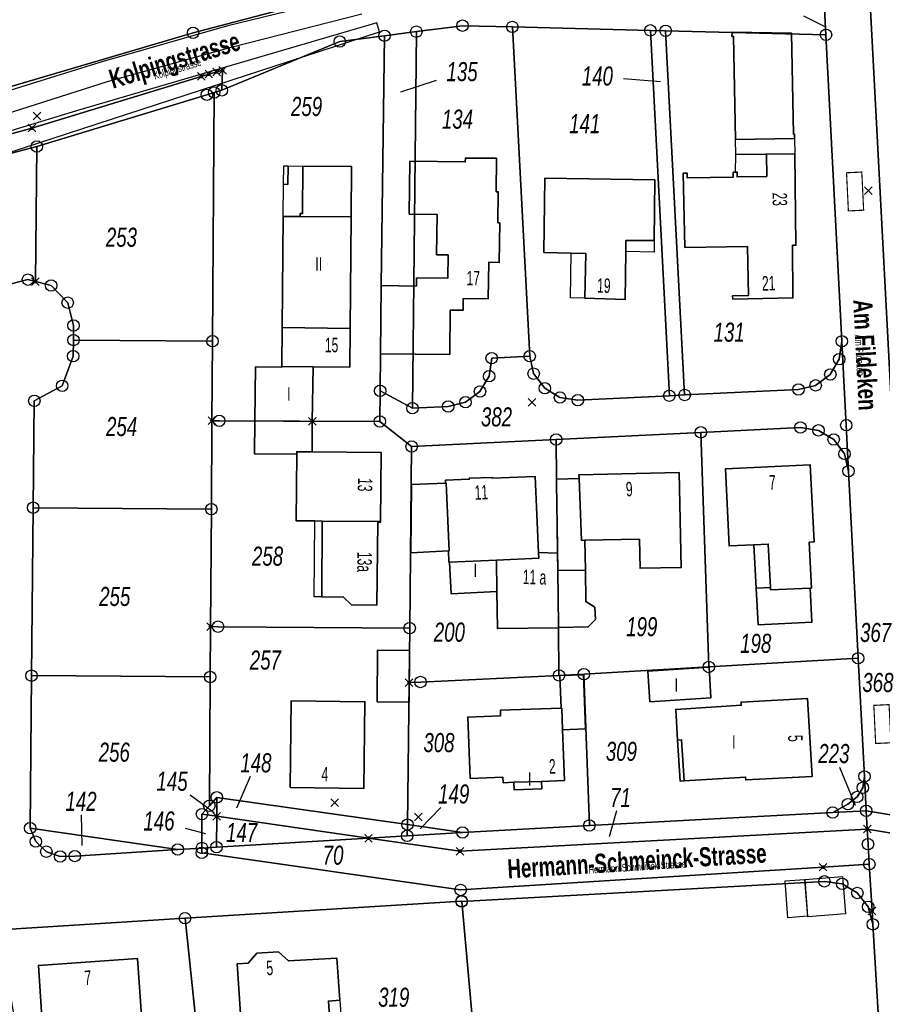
# Model space of a CAD drawing. Header units: metres. Extents: x 339653 to 341672, y 5744753 to 5747397.
# Tile 92 of 256: x 340760 to 340873, y 5745561 to 5745690. Entities that reach past the tile are written whole.
import ezdxf

# ---------------------------------------------------------------- set-up
doc = ezdxf.new("R2010")
doc.units = ezdxf.units.M
doc.header["$LTSCALE"] = 0.03
doc.header["$XCLIPFRAME"] = 2
doc.header["$PDMODE"] = 3
doc.header["$PDSIZE"] = 0.5
for name, color, linetype in [('0-Bild', 7, 'Continuous'), ('P-Markierung', 2, 'Continuous'), ('UMRINGE_FLURSTUECKSABGRENZUNGEN', 7, 'Continuous'), ('UMRINGE_GEMEINSAMER_GEH__UND_RA', 7, 'Continuous'), ('UMRINGE_GRUENSTREIFEN', 7, 'Continuous')]:
    doc.layers.add(name, color=color, linetype=linetype)
for name, color, linetype, lineweight in [('B-Gebäude', 15, 'Continuous', 35), ('Flurstücke_Grenzpunkte', 7, 'Continuous', 25), ('Lagebezeichnungen', 7, 'Continuous', 25), ('Netzpunkte', 7, 'Continuous', 25), ('Siedlung', 7, 'Continuous', 25), ('Siedlungsflächen - Bauwerke u. Einrichtungen', 7, 'Continuous', 25), ('Verkehr', 7, 'Continuous', 25)]:
    doc.layers.add(name, color=color, linetype=linetype, lineweight=lineweight)
doc.styles.add('Flurstücksnummer - K 10 700', font='ariali.ttf', dxfattribs={"width": 0.7})
doc.styles.add('Hausnummern NRW', font='arial.ttf', dxfattribs={"width": 0.595})
doc.styles.add('Name - Bauwerken u. Einrichtungen - F 10', font='arialbd.ttf', dxfattribs={"width": 0.7})
doc.styles.add('Sonstiger Text_ Bezeichnung - N 7 380', font='arial.ttf', dxfattribs={"width": 0.7})
doc.styles.add('Textart 8113', font='arial.ttf', dxfattribs={"width": 0.7})
picture_1 = doc.add_image_def('image3.jpg', size_in_pixel=(800, 800))
picture_2 = doc.add_image_def('image4.jpg', size_in_pixel=(379, 600))

# ---------------------------------------------------------------- blocks, each defined once
blk = doc.blocks.new('Grenzpunkt. Abmarkung nach Quellenlage nicht zu spezifizieren')
at = {"lineweight": -2}
blk.add_hatch(color=256, dxfattribs=at).paths.add_polyline_path([(0, 0.165, -1), (0, -0.165, -1)], flags=0)
blk.add_point((0, 0), dxfattribs=at)
blk = doc.blocks.new('Grenzpunkt mit Abmarkung (Marke)')
at = {"lineweight": -2}
blk.add_circle((0, 0), 0.499, dxfattribs=at)

msp = doc.modelspace()

# ---------------------------------------------------------------- linework, layer by layer
at = {"layer": 'B-Gebäude'}
for points in [[(340853.042, 5745688.062), (340853.051, 5745688.62), (340860.85, 5745688.487), (340861.102, 5745675.279), (340861.222, 5745675.28), (340861.23, 5745674.68), (340853.521, 5745674.572), (340853.253, 5745688.066)], [(340807.028, 5745646.515), (340807.141, 5745655.434), (340811.743, 5745655.376), (340811.755, 5745656.438), (340815.845, 5745656.39), (340815.882, 5745659.459), (340814.375, 5745659.477), (340814.438, 5745664.747), (340810.793, 5745664.79), (340810.875, 5745671.718), (340818.136, 5745671.634), (340818.143, 5745672.143), (340822.219, 5745672.119), (340822.193, 5745667.72), (340822.44, 5745667.702), (340822.39, 5745663.674), (340822.638, 5745663.671), (340822.572, 5745658.471), (340821.206, 5745658.488), (340821.146, 5745653.72), (340817.868, 5745653.761), (340817.849, 5745652.215), (340816.168, 5745652.236), (340816.094, 5745646.4)], [(340846.881, 5745660.437), (340846.674, 5745670.149), (340847.175, 5745670.16), (340847.186, 5745669.529), (340853.209, 5745669.649), (340853.196, 5745670.276), (340853.525, 5745670.284), (340853.704, 5745670.287), (340853.716, 5745669.659), (340857.589, 5745669.738), (340857.548, 5745672.656), (340861.255, 5745672.709), (340861.411, 5745660.718), (340860.97, 5745660.712), (340861.031, 5745653.831), (340853.141, 5745653.667), (340853.132, 5745654.115), (340855.206, 5745654.159), (340855.074, 5745660.543)], [(340796.849, 5745671.089), (340803.257, 5745671.031), (340803.19, 5745664.459), (340803.047, 5745649.825), (340803.004, 5745644.755), (340798.203, 5745644.804), (340794.105, 5745644.85), (340794.158, 5745649.93), (340794.312, 5745664.469), (340796.509, 5745664.462), (340796.506, 5745664.874), (340796.807, 5745664.873)], [(340796.849, 5745671.089), (340803.257, 5745671.031), (340803.19, 5745664.459), (340796.509, 5745664.462), (340796.506, 5745664.874), (340796.807, 5745664.873)], [(340828.398, 5745659.764), (340828.539, 5745669.482), (340842.964, 5745669.267), (340842.872, 5745661.336), (340839.165, 5745661.327), (340839.145, 5745659.885), (340839.053, 5745653.609), (340833.783, 5745653.8), (340833.928, 5745659.646), (340832.013, 5745659.702)], [(340794.158, 5745649.93), (340803.047, 5745649.825), (340803.004, 5745644.755), (340798.203, 5745644.804), (340794.105, 5745644.85)], [(340794.105, 5745644.85), (340798.203, 5745644.804), (340798.108, 5745637.647), (340790.596, 5745637.71), (340790.687, 5745644.786), (340794.102, 5745644.739)], [(340796.073, 5745633.683), (340796.07, 5745633.356), (340790.564, 5745633.396), (340790.596, 5745637.71), (340798.108, 5745637.647), (340798.095, 5745633.67)], [(340799.42, 5745624.598), (340798.428, 5745624.606), (340796.006, 5745624.624), (340796.07, 5745633.356), (340796.073, 5745633.683), (340798.095, 5745633.67), (340807.102, 5745633.588), (340807.02, 5745624.54), (340806.779, 5745624.541)], [(340833.026, 5745630.192), (340833.011, 5745630.667), (340846.147, 5745630.944), (340846.408, 5745618.523), (340841.011, 5745618.412), (340840.938, 5745622.208), (340833.782, 5745622.076), (340833.352, 5745622.063)], [(340857.786, 5745621.585), (340855.897, 5745621.5), (340852.663, 5745621.353), (340852.209, 5745631.444), (340863.301, 5745631.945), (340863.784, 5745621.856), (340863.172, 5745621.828), (340863.458, 5745615.824), (340863.288, 5745615.816), (340858.09, 5745615.593), (340858.073, 5745615.894)], [(340815.929, 5745620.694), (340811.021, 5745620.458), (340811.108, 5745629.392), (340815.542, 5745629.546), (340815.652, 5745629.55), (340816.039, 5745620.699)], [(340815.652, 5745629.55), (340815.542, 5745629.546), (340815.524, 5745629.941), (340818.652, 5745630.079), (340818.648, 5745630.195), (340821.652, 5745630.323), (340821.655, 5745630.201), (340827.279, 5745630.445), (340827.729, 5745620.461), (340827.761, 5745619.748), (340822.237, 5745619.488), (340816.075, 5745619.198), (340816.001, 5745619.195), (340815.929, 5745620.694), (340816.039, 5745620.699)], [(340830.09, 5745630.074), (340833.026, 5745630.192), (340833.352, 5745622.063), (340833.782, 5745622.076), (340833.85, 5745618.16), (340830.234, 5745618.113), (340830.214, 5745620.395), (340830.163, 5745624.001), (340830.096, 5745629.594)], [(340806.779, 5745624.541), (340807.02, 5745624.54), (340807.019, 5745624.43), (340806.669, 5745624.434), (340806.548, 5745613.571), (340803.26, 5745613.607), (340802.193, 5745614.637), (340799.343, 5745614.66), (340799.42, 5745624.598)], [(340855.897, 5745621.5), (340857.786, 5745621.585), (340858.073, 5745615.894), (340856.21, 5745615.79)], [(340857.786, 5745621.585), (340858.073, 5745615.894), (340858.09, 5745615.593), (340863.288, 5745615.816), (340863.51, 5745611.376), (340856.472, 5745611.022), (340856.21, 5745615.79), (340855.897, 5745621.5)], [(340822.237, 5745619.488), (340827.761, 5745619.748), (340827.729, 5745620.461), (340830.214, 5745620.395), (340830.234, 5745618.113), (340830.321, 5745610.889), (340830.324, 5745610.675), (340830.321, 5745610.635), (340822.338, 5745610.525), (340822.284, 5745615.353), (340816.27, 5745615.068), (340816.075, 5745619.198)], [(340816.075, 5745619.198), (340822.237, 5745619.488), (340822.284, 5745615.353), (340816.27, 5745615.068)], [(340830.324, 5745610.675), (340830.321, 5745610.889), (340830.234, 5745618.113), (340833.85, 5745618.16), (340833.912, 5745614.052), (340835.097, 5745613.308), (340835.16, 5745611.713), (340834.235, 5745610.737)], [(340806.603, 5745600.912), (340806.655, 5745607.695), (340810.824, 5745607.663), (340810.772, 5745600.881)], [(340842.03, 5745604.943), (340850.04, 5745605.454), (340850.285, 5745601.454), (340842.304, 5745600.941)], [(340830.773, 5745600.112), (340830.677, 5745600.111), (340830.512, 5745604.362), (340833.594, 5745604.478), (340833.865, 5745597.387), (340830.87, 5745597.265)], [(340845.933, 5745595.924), (340845.685, 5745599.937), (340854.26, 5745600.475), (340854.232, 5745600.891), (340862.916, 5745601.369), (340863.544, 5745591.154), (340854.85, 5745590.698), (340854.833, 5745591.073), (340846.769, 5745590.574), (340846.275, 5745590.534)], [(340795.191, 5745589.7), (340795.328, 5745601.042), (340804.99, 5745600.931), (340804.841, 5745589.573)], [(340824.501, 5745590.382), (340823.094, 5745590.337), (340823.062, 5745591.05), (340818.753, 5745590.899), (340818.456, 5745598.929), (340822.761, 5745599.1), (340822.75, 5745599.819), (340830.677, 5745600.111), (340830.773, 5745600.112), (340830.87, 5745597.265), (340831.106, 5745590.63), (340828.101, 5745590.512), (340828.134, 5745589.516), (340824.546, 5745589.393)], [(340845.933, 5745595.924), (340846.435, 5745595.952), (340846.769, 5745590.574), (340846.275, 5745590.534)], [(340824.501, 5745590.382), (340828.101, 5745590.512), (340828.134, 5745589.516), (340824.546, 5745589.393)], [(340789.038, 5745555.116), (340788.875, 5745557.619), (340787.316, 5745557.517), (340787.186, 5745559.972), (340788.715, 5745560.071), (340788.288, 5745566.614), (340789.727, 5745566.697), (340790.846, 5745568.004), (340793.693, 5745568.176), (340794.984, 5745566.997), (340801.31, 5745567.358), (340801.697, 5745561.843), (340800.21, 5745561.739), (340800.482, 5745557.851), (340801.591, 5745556.878), (340801.726, 5745554.808), (340800.771, 5745553.701), (340796.338, 5745553.446), (340796.382, 5745552.691), (340791.293, 5745552.398), (340791.249, 5745553.155), (340789.497, 5745553.054), (340789.175, 5745553.036)], [(340769.114, 5745555.234), (340763.019, 5745554.854), (340762.247, 5745566.402), (340775.241, 5745567.307), (340775.806, 5745559.198), (340776.053, 5745555.668), (340775.825, 5745555.654), (340775.754, 5745555.649)]]:
    msp.add_lwpolyline(points, close=True, dxfattribs=at)
for points in [[(340855.897, 5745621.5), (340856.21, 5745615.79)], [(340846.275, 5745590.534), (340845.933, 5745595.924)], [(340846.769, 5745590.574), (340846.275, 5745590.534)]]:
    msp.add_lwpolyline(points, dxfattribs=at)
msp.add_point((340798.107, 5745637.666), dxfattribs=at)
at = {"layer": 'Flurstücke_Grenzpunkte', "color": 83}
for p, q in [((340838.839, 5745682.561), (340843.695, 5745682.151)), ((340814.302, 5745682.287), (340809.67, 5745680.746)), ((340867.11, 5745592.365), (340869.173, 5745587.394)), ((340789.969, 5745591.154), (340788.166, 5745586.987)), ((340782.139, 5745588.737), (340785.279, 5745586.438)), ((340814.939, 5745587.071), (340812.243, 5745584.27)), ((340767.871, 5745586.145), (340767.946, 5745582.088)), ((340837.947, 5745586.632), (340836.968, 5745583.246)), ((340781.45, 5745584.391), (340784.141, 5745583.685))]:
    msp.add_line(p, q, dxfattribs=at)
for points in [[(340694.382, 5745668.527), (340694.294, 5745775.86), (340724.051, 5745775.985), (340726.062, 5745775.993), (340726.555, 5745775.995), (340839.428, 5745774.889), (340840.485, 5745730.682), (340864.837, 5745738.256), (340864.819, 5745722.868), (340851.22, 5745722.991), (340850.236, 5745694.738), (340817.394, 5745695.55), (340809.402, 5745694.914), (340800.485, 5745693.297), (340782.499, 5745688.542), (340756.115, 5745680.765), (340737.344, 5745674.544), (340729.488, 5745672.339), (340716.821, 5745669.898)], [(340874.489, 5745628.829), (340870.647, 5745701.523), (340874.131, 5745701.687), (340874.28, 5745698.768), (340875.224, 5745680.955), (340875.635, 5745673.231), (340876.605, 5745654.866), (340877.989, 5745629.047), (340877.993, 5745628.977), (340876.241, 5745628.903)], [(340811.213, 5745639.37), (340811.73, 5745688.695), (340817.768, 5745689.471), (340824.299, 5745689.308), (340826.307, 5745651.16), (340826.569, 5745646.183), (340821.595, 5745645.93), (340821.264, 5745643.562), (340820.058, 5745641.567), (340818.17, 5745640.157), (340815.891, 5745639.6)], [(340826.569, 5745646.183), (340826.307, 5745651.16), (340824.299, 5745689.308), (340842.364, 5745688.858), (340844.851, 5745641.013), (340832.868, 5745640.428), (340830.529, 5745640.77), (340828.542, 5745641.987), (340827.084, 5745643.904)], [(340844.851, 5745641.013), (340842.364, 5745688.858), (340844.365, 5745688.809), (340846.848, 5745641.111)], [(340784.975, 5745637.74), (340785.046, 5745648.149), (340785.27, 5745680.731), (340786.27, 5745681.011), (340801.698, 5745687.407), (340807.555, 5745688.159), (340807.141, 5745655.434), (340807.028, 5745646.515), (340806.982, 5745641.654), (340806.945, 5745637.649), (340785.926, 5745637.736)], [(340806.982, 5745641.654), (340807.028, 5745646.515), (340807.141, 5745655.434), (340807.555, 5745688.159), (340811.73, 5745688.695), (340811.213, 5745639.37)], [(340846.848, 5745641.111), (340844.365, 5745688.809), (340865.351, 5745688.285), (340867.437, 5745648.143), (340867.084, 5745645.804), (340865.92, 5745643.802), (340864, 5745642.367), (340861.757, 5745641.838)], [(340694.479, 5745659.956), (340694.452, 5745662.442), (340696.761, 5745662.666), (340717.625, 5745663.878), (340725.767, 5745665.597), (340730.881, 5745666.636), (340739.039, 5745668.915), (340758.069, 5745675.145), (340761.402, 5745676.055), (340783.565, 5745682.822), (340784.565, 5745683.13), (340785.598, 5745683.419), (340786.367, 5745683.634), (340786.27, 5745681.011), (340785.27, 5745680.731), (340784.297, 5745680.431), (340762.045, 5745673.645), (340758.727, 5745672.762), (340739.702, 5745666.524), (340731.434, 5745664.205), (340726.271, 5745663.149), (340717.933, 5745661.394), (340696.918, 5745660.175)], [(340761.866, 5745655.966), (340762.045, 5745673.645), (340784.297, 5745680.431), (340785.27, 5745680.731), (340785.046, 5745648.149), (340766.837, 5745648.303), (340766.847, 5745650.215), (340766.092, 5745653.199), (340763.915, 5745655.451)], [(340754.796, 5745644.147), (340726.058, 5745644.347), (340726.061, 5745644.868), (340726.271, 5745663.149), (340731.434, 5745664.205), (340739.702, 5745666.524), (340758.727, 5745672.762), (340762.045, 5745673.645), (340761.866, 5745655.966), (340760.886, 5745656.217), (340757.872, 5745655.451), (340755.671, 5745653.29), (340754.854, 5745650.291)], [(340761.571, 5745626.348), (340761.72, 5745640.347), (340765.375, 5745642.318), (340766.809, 5745646.192), (340766.837, 5745648.303), (340785.046, 5745648.149), (340784.975, 5745637.74), (340784.895, 5745626.149)], [(340811.113, 5745634.357), (340806.945, 5745637.649), (340806.982, 5745641.654), (340811.213, 5745639.37), (340815.891, 5745639.6), (340818.17, 5745640.157), (340820.058, 5745641.567), (340821.264, 5745643.562), (340821.595, 5745645.93), (340826.569, 5745646.183), (340827.084, 5745643.904), (340828.542, 5745641.987), (340830.529, 5745640.77), (340832.868, 5745640.428), (340844.851, 5745641.013), (340846.848, 5745641.111), (340861.757, 5745641.838), (340864, 5745642.367), (340865.92, 5745643.802), (340867.084, 5745645.804), (340867.437, 5745648.143), (340867.749, 5745642.13), (340868.008, 5745637.145), (340868.312, 5745631.143), (340867.776, 5745633.391), (340866.362, 5745635.292), (340864.367, 5745636.475), (340862.007, 5745636.852), (340848.976, 5745636.217), (340830.027, 5745635.286)], [(340784.79, 5745610.775), (340784.895, 5745626.149), (340784.975, 5745637.74), (340785.926, 5745637.736), (340806.945, 5745637.649), (340811.113, 5745634.357), (340810.855, 5745610.576), (340785.77, 5745610.765)], [(340830.4, 5745604.386), (340830.324, 5745610.675), (340830.321, 5745610.889), (340830.234, 5745618.113), (340830.163, 5745624.001), (340830.096, 5745629.594), (340830.09, 5745630.074), (340830.027, 5745635.286), (340848.976, 5745636.217), (340850.006, 5745605.491), (340833.657, 5745604.541)], [(340850.006, 5745605.491), (340848.976, 5745636.217), (340862.007, 5745636.852), (340864.367, 5745636.475), (340866.362, 5745635.292), (340867.776, 5745633.391), (340868.312, 5745631.143), (340869.556, 5745606.628)], [(340810.778, 5745603.445), (340810.855, 5745610.576), (340811.113, 5745634.357), (340830.027, 5745635.286), (340830.09, 5745630.074), (340830.096, 5745629.594), (340830.163, 5745624.001), (340830.234, 5745618.113), (340830.321, 5745610.889), (340830.324, 5745610.675), (340830.4, 5745604.386), (340812.263, 5745603.516)], [(340876.896, 5745583.253), (340870.752, 5745584.255), (340870.624, 5745586.659), (340876.769, 5745585.651), (340874.489, 5745628.829), (340876.241, 5745628.903), (340878.63, 5745583.317)], [(340784.745, 5745604.181), (340761.36, 5745604.354), (340761.571, 5745626.348), (340784.895, 5745626.149), (340784.79, 5745610.775)], [(340785.611, 5745588.413), (340784.635, 5745587.312), (340784.745, 5745604.181), (340784.79, 5745610.775), (340785.77, 5745610.765), (340810.855, 5745610.576), (340810.778, 5745603.445), (340810.576, 5745584.846)], [(340866.23, 5745586.423), (340834.375, 5745584.735), (340833.657, 5745604.541), (340850.006, 5745605.491), (340869.556, 5745606.628), (340870.383, 5745591.154), (340870.185, 5745589.68), (340869.428, 5745588.468), (340868.221, 5745587.513)], [(340780.494, 5745581.589), (340761.172, 5745584.379), (340761.36, 5745604.354), (340784.745, 5745604.181), (340784.635, 5745587.312), (340783.669, 5745586.221), (340783.665, 5745581.779)], [(340810.576, 5745584.846), (340810.778, 5745603.445), (340812.263, 5745603.516), (340830.4, 5745604.386), (340833.657, 5745604.541), (340834.375, 5745584.735), (340817.765, 5745583.819)], [(340870.624, 5745586.659), (340866.23, 5745586.423), (340868.221, 5745587.513), (340869.428, 5745588.468), (340870.185, 5745589.68), (340870.383, 5745591.154)], [(340785.596, 5745585.942), (340783.669, 5745586.221), (340784.635, 5745587.312), (340785.611, 5745588.413)], [(340785.596, 5745585.942), (340785.611, 5745588.413), (340810.576, 5745584.846), (340810.523, 5745583.369), (340805.467, 5745583.055)], [(340785.571, 5745581.89), (340783.665, 5745581.779), (340783.669, 5745586.221), (340785.596, 5745585.942)], [(340805.467, 5745583.055), (340785.571, 5745581.89), (340785.596, 5745585.942)], [(340805.467, 5745583.055), (340810.523, 5745583.369), (340817.765, 5745583.819), (340834.375, 5745584.735), (340866.23, 5745586.423), (340870.624, 5745586.659), (340870.752, 5745584.255), (340817.429, 5745581.359)], [(340817.765, 5745583.819), (340810.523, 5745583.369), (340810.576, 5745584.846)], [(340761.909, 5745582.618), (340761.172, 5745584.379), (340780.494, 5745581.589), (340767.016, 5745580.726), (340765.102, 5745580.675), (340763.296, 5745581.3)], [(340871.022, 5745579.653), (340864.971, 5745579.272), (340817.527, 5745576.287), (340783.638, 5745581.139), (340783.665, 5745581.779), (340785.571, 5745581.89), (340805.467, 5745583.055), (340817.429, 5745581.359), (340870.752, 5745584.255), (340870.855, 5745582.277)], [(340871.022, 5745579.653), (340870.855, 5745582.277), (340870.752, 5745584.255), (340876.896, 5745583.253), (340877.082, 5745580.023), (340877.546, 5745571.887), (340879.511, 5745537.639), (340873.636, 5745536.18), (340871.497, 5745571.787), (340871.389, 5745573.542)], [(340822.34, 5745522.991), (340819.47, 5745554.781), (340817.665, 5745574.77), (340865.144, 5745577.413), (340867.463, 5745577.087), (340869.455, 5745575.894), (340870.881, 5745574.074), (340871.497, 5745571.787), (340873.636, 5745536.18)], [(340797.068, 5745545.388), (340784.6, 5745542.927), (340783.676, 5745551.62), (340782.826, 5745559.625), (340781.45, 5745572.58), (340817.658, 5745574.84), (340817.665, 5745574.77), (340819.47, 5745554.781), (340796.313, 5745548.664)], [(340773.293, 5745543.764), (340762.016, 5745541.7), (340757.247, 5745571.066), (340781.45, 5745572.58), (340782.826, 5745559.625), (340783.676, 5745551.62), (340784.6, 5745542.927), (340773.875, 5745540.819)]]:
    msp.add_lwpolyline(points, close=True, dxfattribs=at)
for points in [[(340876.769, 5745585.651), (340870.624, 5745586.659), (340870.383, 5745591.154), (340869.556, 5745606.628), (340868.312, 5745631.143), (340868.008, 5745637.145), (340867.749, 5745642.13), (340867.437, 5745648.143), (340865.351, 5745688.285), (340864.722, 5745700.372), (340864.819, 5745722.868), (340864.837, 5745738.256), (340882.973, 5745743.724)], [(340874.131, 5745701.687), (340870.647, 5745701.523), (340874.489, 5745628.829)], [(340864.722, 5745700.372), (340865.351, 5745688.285), (340844.365, 5745688.809), (340842.364, 5745688.858), (340824.299, 5745689.308), (340817.768, 5745689.471), (340811.73, 5745688.695), (340807.555, 5745688.159), (340801.698, 5745687.407), (340786.27, 5745681.011), (340786.367, 5745683.634), (340785.598, 5745683.419), (340784.565, 5745683.13), (340783.565, 5745682.822), (340761.402, 5745676.055), (340758.069, 5745675.145)], [(340756.115, 5745680.765), (340782.499, 5745688.542), (340800.485, 5745693.297)], [(340757.872, 5745655.451), (340760.886, 5745656.217), (340761.866, 5745655.966), (340763.915, 5745655.451), (340766.092, 5745653.199), (340766.847, 5745650.215), (340766.837, 5745648.303), (340766.809, 5745646.192), (340765.375, 5745642.318), (340761.72, 5745640.347), (340761.571, 5745626.348), (340761.36, 5745604.354), (340761.172, 5745584.379), (340761.909, 5745582.618), (340763.296, 5745581.3), (340765.102, 5745580.675), (340767.016, 5745580.726), (340780.494, 5745581.589), (340783.665, 5745581.779), (340783.638, 5745581.139), (340817.527, 5745576.287), (340864.971, 5745579.272), (340871.022, 5745579.653), (340871.389, 5745573.542), (340871.497, 5745571.787), (340870.881, 5745574.074), (340869.455, 5745575.894), (340867.463, 5745577.087), (340865.144, 5745577.413), (340817.665, 5745574.77), (340817.658, 5745574.84), (340781.45, 5745572.58), (340757.247, 5745571.066)]]:
    msp.add_lwpolyline(points, dxfattribs=at)
at = {"layer": 'Netzpunkte', "color": 83}
for p in [(340762.081, 5745677.628), (340870.889, 5745667.853), (340826.887, 5745640.137), (340801.027, 5745587.736), (340811.985, 5745585.845)]:
    msp.add_point(p, dxfattribs=at)
at = {"layer": 'P-Markierung', "linetype": 'ByBlock', "const_width": 0.15}
for points in [[(340870.282, 5745665.312), (340870.039, 5745670.306), (340868.042, 5745670.209), (340868.284, 5745665.215)], [(340873.854, 5745595.563), (340873.612, 5745600.557), (340871.614, 5745600.46), (340871.857, 5745595.466)]]:
    msp.add_lwpolyline(points, close=True, dxfattribs=at)
at = {"layer": 'Siedlung', "color": 83}
for points in [[(340726.555, 5745775.995), (340839.428, 5745774.889), (340840.485, 5745730.682), (340864.837, 5745738.256), (340864.819, 5745722.868), (340864.722, 5745700.372), (340862.979, 5745696.553), (340860.331, 5745694.489), (340850.236, 5745694.738), (340817.394, 5745695.55), (340809.402, 5745694.914), (340800.485, 5745693.297), (340782.499, 5745688.542), (340756.115, 5745680.765), (340737.344, 5745674.544), (340729.488, 5745672.339), (340716.821, 5745669.898), (340694.382, 5745668.527), (340694.294, 5745775.86), (340724.051, 5745775.985), (340726.062, 5745775.993)], [(340784.635, 5745587.312), (340784.745, 5745604.181), (340784.79, 5745610.775), (340784.895, 5745626.149), (340784.975, 5745637.74), (340785.046, 5745648.149), (340785.27, 5745680.731), (340786.27, 5745681.011), (340801.698, 5745687.407), (340807.555, 5745688.159), (340811.73, 5745688.695), (340817.768, 5745689.471), (340824.299, 5745689.308), (340842.364, 5745688.858), (340844.365, 5745688.809), (340865.351, 5745688.285), (340867.437, 5745648.143), (340867.084, 5745645.804), (340865.92, 5745643.802), (340864, 5745642.367), (340861.757, 5745641.838), (340846.848, 5745641.111), (340844.851, 5745641.013), (340832.868, 5745640.428), (340830.529, 5745640.77), (340828.542, 5745641.987), (340827.084, 5745643.904), (340826.569, 5745646.183), (340821.595, 5745645.93), (340821.264, 5745643.562), (340820.058, 5745641.567), (340818.17, 5745640.157), (340815.891, 5745639.6), (340811.213, 5745639.37), (340806.982, 5745641.654), (340806.945, 5745637.649), (340811.113, 5745634.357), (340830.027, 5745635.286), (340848.976, 5745636.217), (340862.007, 5745636.852), (340864.367, 5745636.475), (340866.362, 5745635.292), (340867.776, 5745633.391), (340868.312, 5745631.143), (340869.556, 5745606.628), (340870.383, 5745591.154), (340870.185, 5745589.68), (340869.428, 5745588.468), (340868.221, 5745587.513), (340866.23, 5745586.423), (340834.375, 5745584.735), (340817.765, 5745583.819), (340810.576, 5745584.846), (340810.523, 5745583.369), (340805.467, 5745583.055), (340785.571, 5745581.89), (340785.596, 5745585.942), (340785.611, 5745588.413)], [(340739.039, 5745668.915), (340758.069, 5745675.145), (340761.402, 5745676.055), (340783.565, 5745682.822), (340784.565, 5745683.13), (340785.598, 5745683.419), (340786.367, 5745683.634), (340786.27, 5745681.011), (340785.27, 5745680.731), (340784.297, 5745680.431), (340762.045, 5745673.645), (340758.727, 5745672.762), (340739.702, 5745666.524), (340731.434, 5745664.205), (340726.271, 5745663.149), (340717.933, 5745661.394), (340696.918, 5745660.175), (340694.479, 5745659.956), (340694.452, 5745662.442), (340696.761, 5745662.666), (340717.625, 5745663.878), (340725.767, 5745665.597), (340730.881, 5745666.636)], [(340762.045, 5745673.645), (340784.297, 5745680.431), (340785.27, 5745680.731), (340785.046, 5745648.149), (340784.975, 5745637.74), (340784.895, 5745626.149), (340784.79, 5745610.775), (340784.745, 5745604.181), (340784.635, 5745587.312), (340783.669, 5745586.221), (340783.665, 5745581.779), (340780.494, 5745581.589), (340767.016, 5745580.726), (340765.102, 5745580.675), (340763.296, 5745581.3), (340761.909, 5745582.618), (340761.172, 5745584.379), (340761.36, 5745604.354), (340761.571, 5745626.348), (340761.72, 5745640.347), (340765.375, 5745642.318), (340766.809, 5745646.192), (340766.837, 5745648.303), (340766.847, 5745650.215), (340766.092, 5745653.199), (340763.915, 5745655.451), (340761.866, 5745655.966)], [(340810.523, 5745583.369), (340810.576, 5745584.846), (340817.765, 5745583.819)], [(340817.665, 5745574.77), (340865.144, 5745577.413), (340867.463, 5745577.087), (340869.455, 5745575.894), (340870.881, 5745574.074), (340871.497, 5745571.787), (340873.636, 5745536.18), (340822.34, 5745522.991), (340819.47, 5745554.781)]]:
    msp.add_lwpolyline(points, close=True, dxfattribs=at)
for points in [[(340758.727, 5745672.762), (340762.045, 5745673.645), (340761.866, 5745655.966), (340760.886, 5745656.217), (340757.872, 5745655.451)], [(340716.295, 5745559.868), (340729.567, 5745563.495), (340734.484, 5745564.845), (340751.335, 5745569.45), (340757.247, 5745571.066), (340781.45, 5745572.58), (340817.658, 5745574.84), (340817.665, 5745574.77), (340819.47, 5745554.781)]]:
    msp.add_lwpolyline(points, dxfattribs=at)
at = {"layer": 'Siedlungsflächen - Bauwerke u. Einrichtungen', "color": 83}
for points in [[(340853.56, 5745672.599), (340853.521, 5745674.572), (340861.23, 5745674.68), (340861.255, 5745672.709), (340857.548, 5745672.656)], [(340853.56, 5745672.599), (340857.548, 5745672.656), (340857.589, 5745669.738), (340853.716, 5745669.659), (340853.704, 5745670.287), (340853.525, 5745670.284)], [(340794.949, 5745671.108), (340796.849, 5745671.089), (340796.807, 5745664.873), (340796.506, 5745664.874), (340796.509, 5745664.462), (340794.312, 5745664.469), (340794.358, 5745668.7), (340794.917, 5745668.691)], [(340794.358, 5745668.7), (340794.384, 5745671.117), (340794.949, 5745671.108), (340794.917, 5745668.691)], [(340839.165, 5745661.327), (340842.872, 5745661.336), (340842.857, 5745659.815), (340839.145, 5745659.885)], [(340832.013, 5745659.702), (340833.928, 5745659.646), (340833.783, 5745653.8), (340831.913, 5745653.848)], [(340798.428, 5745624.606), (340799.42, 5745624.598), (340799.343, 5745614.66), (340798.347, 5745614.668)], [(340800.21, 5745561.739), (340801.697, 5745561.843), (340802.262, 5745553.787), (340800.771, 5745553.701), (340801.726, 5745554.808), (340801.591, 5745556.878), (340800.482, 5745557.851)]]:
    msp.add_lwpolyline(points, close=True, dxfattribs=at)
at = {"layer": 'UMRINGE_FLURSTUECKSABGRENZUNGEN', "color": 83}
for points in [[(340694.382, 5745668.527, 0), (340716.821, 5745669.898, 0), (340729.488, 5745672.339, 0), (340737.344, 5745674.544, 0), (340756.115, 5745680.765, 0), (340782.499, 5745688.542, 0), (340800.485, 5745693.297, 0), (340809.402, 5745694.914, 0), (340817.394, 5745695.55, 0), (340860.331, 5745694.489, 0), (340862.979, 5745696.553, 0), (340864.722, 5745700.372, 0), (340864.819, 5745722.868, 0), (340864.837, 5745738.256, 0), (340840.485, 5745730.682, 0), (340839.428, 5745774.889, 0), (340726.555, 5745775.995, 0), (340726.062, 5745775.993, 0), (340724.051, 5745775.985, 0), (340725.93, 5745794.41, 0), (340724.675, 5745794.37, 0), (340694.265, 5745793.392, 0), (340694.294, 5745775.86, 0), (340694.382, 5745668.527, 0)], [(340694.452, 5745662.442, 0), (340696.761, 5745662.666, 0), (340717.625, 5745663.878, 0), (340725.767, 5745665.597, 0), (340730.881, 5745666.636, 0), (340739.039, 5745668.915, 0), (340758.069, 5745675.145, 0), (340761.402, 5745676.055, 0), (340783.565, 5745682.822, 0), (340784.565, 5745683.13, 0), (340785.598, 5745683.419, 0), (340786.367, 5745683.634, 0), (340786.27, 5745681.011, 0), (340801.698, 5745687.407, 0), (340807.555, 5745688.159, 0), (340811.73, 5745688.695, 0), (340817.768, 5745689.471, 0), (340824.299, 5745689.308, 0), (340842.364, 5745688.858, 0), (340844.365, 5745688.809, 0), (340860.931, 5745688.395, 0), (340865.351, 5745688.285, 0), (340864.722, 5745700.372, 0)], [(340800.485, 5745693.297, 0), (340782.499, 5745688.542, 0), (340756.115, 5745680.765, 0), (340737.344, 5745674.544, 0), (340729.488, 5745672.339, 0), (340716.821, 5745669.898, 0), (340694.382, 5745668.527, 0), (340694.452, 5745662.442, 0)], [(340694.479, 5745659.956, 0), (340696.918, 5745660.175, 0), (340717.933, 5745661.394, 0), (340726.271, 5745663.149, 0), (340731.434, 5745664.205, 0), (340739.702, 5745666.524, 0), (340758.727, 5745672.762, 0), (340762.045, 5745673.645, 0), (340784.297, 5745680.431, 0), (340785.27, 5745680.731, 0), (340786.27, 5745681.011, 0), (340786.367, 5745683.634, 0), (340785.598, 5745683.419, 0), (340784.565, 5745683.13, 0), (340783.565, 5745682.822, 0), (340761.402, 5745676.055, 0), (340758.069, 5745675.145, 0), (340739.039, 5745668.915, 0), (340730.881, 5745666.636, 0), (340725.767, 5745665.597, 0), (340717.625, 5745663.878, 0), (340696.761, 5745662.666, 0), (340694.452, 5745662.442, 0), (340694.479, 5745659.956, 0)]]:
    msp.add_polyline3d(points, dxfattribs=at)
at = {"layer": 'UMRINGE_GEMEINSAMER_GEH__UND_RA', "color": 83}
for points in [[(340862.391, 5745690.763, 0), (340865.295, 5745689.342, 0), (340864.833, 5745697.538, 0)], [(340804.115, 5745693.633, 0), (340786.871, 5745689.412, 0), (340770.418, 5745684.689, 0), (340747.963, 5745677.712, 0), (340733.174, 5745673.192, 0), (340721.466, 5745670.687, 0), (340709.507, 5745669.105, 0), (340708.85, 5745668.932, 0)], [(340708.85, 5745668.932, 0), (340696.714, 5745668.107, 0), (340696.721, 5745664.675, 0), (340709.061, 5745666.322, 0), (340709.673, 5745666.406, 0), (340721.843, 5745668.229, 0), (340733.844, 5745670.802, 0), (340748.577, 5745674.934, 0), (340771.283, 5745682.151, 0), (340787.506, 5745686.643, 0), (340804.597, 5745691.03, 0)]]:
    msp.add_polyline3d(points, dxfattribs=at)
at = {"layer": 'UMRINGE_GRUENSTREIFEN', "color": 83}
msp.add_polyline3d([(340742.332, 5745667.647, 0), (340768.065, 5745675.999, 0), (340806.91, 5745688.663, 0), (340806.539, 5745689.849, 0), (340767.697, 5745678.456, 0), (340741.105, 5745670.37, 0), (340725.135, 5745665.96, 0), (340700.113, 5745662.972, 0), (340700.041, 5745660.844, 0), (340726.346, 5745663.358, 0), (340742.332, 5745667.647, 0)], dxfattribs=at)
at = {"layer": 'Verkehr', "color": 83}
for points in [[(340864.722, 5745700.372), (340865.351, 5745688.285), (340844.365, 5745688.809), (340842.364, 5745688.858), (340824.299, 5745689.308), (340817.768, 5745689.471), (340811.73, 5745688.695), (340807.555, 5745688.159), (340801.698, 5745687.407), (340786.27, 5745681.011), (340786.367, 5745683.634), (340785.598, 5745683.419), (340784.565, 5745683.13), (340783.565, 5745682.822), (340761.402, 5745676.055), (340758.069, 5745675.145)], [(340873.636, 5745536.18), (340871.497, 5745571.787), (340871.389, 5745573.542), (340871.022, 5745579.653), (340870.855, 5745582.277), (340870.752, 5745584.255), (340870.624, 5745586.659), (340866.23, 5745586.423), (340868.221, 5745587.513), (340869.428, 5745588.468), (340870.185, 5745589.68), (340870.383, 5745591.154), (340869.556, 5745606.628), (340868.312, 5745631.143), (340867.776, 5745633.391), (340866.362, 5745635.292), (340864.367, 5745636.475), (340862.007, 5745636.852), (340848.976, 5745636.217), (340830.027, 5745635.286), (340811.113, 5745634.357), (340806.945, 5745637.649), (340806.982, 5745641.654), (340811.213, 5745639.37), (340815.891, 5745639.6), (340818.17, 5745640.157), (340820.058, 5745641.567), (340821.264, 5745643.562), (340821.595, 5745645.93), (340826.569, 5745646.183), (340827.084, 5745643.904), (340828.542, 5745641.987), (340830.529, 5745640.77), (340832.868, 5745640.428), (340844.851, 5745641.013), (340846.848, 5745641.111), (340861.757, 5745641.838), (340864, 5745642.367), (340865.92, 5745643.802), (340867.084, 5745645.804), (340867.437, 5745648.143), (340865.351, 5745688.285), (340864.722, 5745700.372)], [(340756.115, 5745680.765), (340782.499, 5745688.542), (340800.485, 5745693.297)], [(340757.872, 5745655.451), (340760.886, 5745656.217), (340761.866, 5745655.966), (340763.915, 5745655.451), (340766.092, 5745653.199), (340766.847, 5745650.215), (340766.837, 5745648.303), (340766.809, 5745646.192), (340765.375, 5745642.318), (340761.72, 5745640.347), (340761.571, 5745626.348), (340761.36, 5745604.354), (340761.172, 5745584.379), (340761.909, 5745582.618), (340763.296, 5745581.3), (340765.102, 5745580.675), (340767.016, 5745580.726), (340780.494, 5745581.589), (340783.665, 5745581.779), (340783.669, 5745586.221), (340784.635, 5745587.312), (340785.611, 5745588.413), (340785.596, 5745585.942), (340785.571, 5745581.89), (340805.467, 5745583.055), (340810.523, 5745583.369), (340817.765, 5745583.819), (340834.375, 5745584.735), (340866.23, 5745586.423), (340870.624, 5745586.659), (340870.752, 5745584.255), (340870.855, 5745582.277), (340871.022, 5745579.653), (340871.389, 5745573.542), (340871.497, 5745571.787), (340870.881, 5745574.074), (340869.455, 5745575.894), (340867.463, 5745577.087), (340865.144, 5745577.413), (340817.665, 5745574.77), (340817.658, 5745574.84), (340781.45, 5745572.58), (340757.247, 5745571.066)]]:
    msp.add_lwpolyline(points, dxfattribs=at)

# ---------------------------------------------------------------- block references
at = {"layer": 'Flurstücke_Grenzpunkte', "color": 83, "xscale": 1.5, "yscale": 1.5, "zscale": 1.5}
for name, p in [('Grenzpunkt mit Abmarkung (Marke)', (340817.768, 5745689.471)), ('Grenzpunkt mit Abmarkung (Marke)', (340782.499, 5745688.542)), ('Grenzpunkt mit Abmarkung (Marke)', (340807.555, 5745688.159)), ('Grenzpunkt mit Abmarkung (Marke)', (340811.73, 5745688.695)), ('Grenzpunkt mit Abmarkung (Marke)', (340824.299, 5745689.308)), ('Grenzpunkt mit Abmarkung (Marke)', (340842.364, 5745688.858)), ('Grenzpunkt mit Abmarkung (Marke)', (340844.365, 5745688.809)), ('Grenzpunkt mit Abmarkung (Marke)', (340865.351, 5745688.285)), ('Grenzpunkt mit Abmarkung (Marke)', (340801.698, 5745687.407)), ('Grenzpunkt. Abmarkung nach Quellenlage nicht zu spezifizieren', (340785.598, 5745683.419)), ('Grenzpunkt. Abmarkung nach Quellenlage nicht zu spezifizieren', (340786.367, 5745683.634)), ('Grenzpunkt. Abmarkung nach Quellenlage nicht zu spezifizieren', (340783.565, 5745682.822)), ('Grenzpunkt. Abmarkung nach Quellenlage nicht zu spezifizieren', (340784.565, 5745683.13)), ('Grenzpunkt mit Abmarkung (Marke)', (340784.297, 5745680.431)), ('Grenzpunkt mit Abmarkung (Marke)', (340785.27, 5745680.731)), ('Grenzpunkt mit Abmarkung (Marke)', (340786.27, 5745681.011)), ('Grenzpunkt. Abmarkung nach Quellenlage nicht zu spezifizieren', (340761.402, 5745676.055)), ('Grenzpunkt mit Abmarkung (Marke)', (340762.045, 5745673.645)), ('Grenzpunkt mit Abmarkung (Marke)', (340760.886, 5745656.217)), ('Grenzpunkt. Abmarkung nach Quellenlage nicht zu spezifizieren', (340761.866, 5745655.966)), ('Grenzpunkt mit Abmarkung (Marke)', (340763.915, 5745655.451)), ('Grenzpunkt mit Abmarkung (Marke)', (340766.092, 5745653.199)), ('Grenzpunkt mit Abmarkung (Marke)', (340766.847, 5745650.215)), ('Grenzpunkt mit Abmarkung (Marke)', (340766.837, 5745648.303)), ('Grenzpunkt mit Abmarkung (Marke)', (340785.046, 5745648.149)), ('Grenzpunkt mit Abmarkung (Marke)', (340867.437, 5745648.143)), ('Grenzpunkt mit Abmarkung (Marke)', (340766.809, 5745646.192)), ('Grenzpunkt mit Abmarkung (Marke)', (340821.595, 5745645.93)), ('Grenzpunkt mit Abmarkung (Marke)', (340826.569, 5745646.183)), ('Grenzpunkt mit Abmarkung (Marke)', (340867.084, 5745645.804)), ('Grenzpunkt mit Abmarkung (Marke)', (340821.264, 5745643.562)), ('Grenzpunkt mit Abmarkung (Marke)', (340827.084, 5745643.904)), ('Grenzpunkt mit Abmarkung (Marke)', (340865.92, 5745643.802)), ('Grenzpunkt mit Abmarkung (Marke)', (340765.375, 5745642.318)), ('Grenzpunkt mit Abmarkung (Marke)', (340828.542, 5745641.987)), ('Grenzpunkt mit Abmarkung (Marke)', (340861.757, 5745641.838)), ('Grenzpunkt mit Abmarkung (Marke)', (340864, 5745642.367)), ('Grenzpunkt mit Abmarkung (Marke)', (340806.982, 5745641.654)), ('Grenzpunkt mit Abmarkung (Marke)', (340820.058, 5745641.567)), ('Grenzpunkt mit Abmarkung (Marke)', (340830.529, 5745640.77)), ('Grenzpunkt mit Abmarkung (Marke)', (340832.868, 5745640.428)), ('Grenzpunkt mit Abmarkung (Marke)', (340844.851, 5745641.013)), ('Grenzpunkt mit Abmarkung (Marke)', (340846.848, 5745641.111)), ('Grenzpunkt mit Abmarkung (Marke)', (340761.72, 5745640.347)), ('Grenzpunkt mit Abmarkung (Marke)', (340811.213, 5745639.37)), ('Grenzpunkt mit Abmarkung (Marke)', (340815.891, 5745639.6)), ('Grenzpunkt mit Abmarkung (Marke)', (340818.17, 5745640.157)), ('Grenzpunkt. Abmarkung nach Quellenlage nicht zu spezifizieren', (340784.975, 5745637.74)), ('Grenzpunkt mit Abmarkung (Marke)', (340785.926, 5745637.736)), ('Grenzpunkt mit Abmarkung (Marke)', (340806.945, 5745637.649)), ('Grenzpunkt mit Abmarkung (Marke)', (340862.007, 5745636.852)), ('Grenzpunkt mit Abmarkung (Marke)', (340868.008, 5745637.145)), ('Grenzpunkt mit Abmarkung (Marke)', (340830.027, 5745635.286)), ('Grenzpunkt mit Abmarkung (Marke)', (340848.976, 5745636.217)), ('Grenzpunkt mit Abmarkung (Marke)', (340864.367, 5745636.475)), ('Grenzpunkt mit Abmarkung (Marke)', (340866.362, 5745635.292)), ('Grenzpunkt mit Abmarkung (Marke)', (340811.113, 5745634.357)), ('Grenzpunkt mit Abmarkung (Marke)', (340867.776, 5745633.391)), ('Grenzpunkt mit Abmarkung (Marke)', (340868.312, 5745631.143)), ('Grenzpunkt mit Abmarkung (Marke)', (340761.571, 5745626.348)), ('Grenzpunkt mit Abmarkung (Marke)', (340784.895, 5745626.149)), ('Grenzpunkt mit Abmarkung (Marke)', (340785.77, 5745610.765)), ('Grenzpunkt. Abmarkung nach Quellenlage nicht zu spezifizieren', (340784.79, 5745610.775)), ('Grenzpunkt mit Abmarkung (Marke)', (340810.855, 5745610.576)), ('Grenzpunkt mit Abmarkung (Marke)', (340869.556, 5745606.628)), ('Grenzpunkt mit Abmarkung (Marke)', (340761.36, 5745604.354)), ('Grenzpunkt mit Abmarkung (Marke)', (340830.4, 5745604.386)), ('Grenzpunkt mit Abmarkung (Marke)', (340833.657, 5745604.541)), ('Grenzpunkt mit Abmarkung (Marke)', (340850.006, 5745605.491)), ('Grenzpunkt mit Abmarkung (Marke)', (340784.745, 5745604.181)), ('Grenzpunkt. Abmarkung nach Quellenlage nicht zu spezifizieren', (340810.778, 5745603.445)), ('Grenzpunkt mit Abmarkung (Marke)', (340812.263, 5745603.516)), ('Grenzpunkt mit Abmarkung (Marke)', (340870.383, 5745591.154)), ('Grenzpunkt mit Abmarkung (Marke)', (340870.185, 5745589.68)), ('Grenzpunkt mit Abmarkung (Marke)', (340785.611, 5745588.413)), ('Grenzpunkt mit Abmarkung (Marke)', (340868.221, 5745587.513)), ('Grenzpunkt mit Abmarkung (Marke)', (340869.428, 5745588.468)), ('Grenzpunkt mit Abmarkung (Marke)', (340783.669, 5745586.221)), ('Grenzpunkt mit Abmarkung (Marke)', (340784.635, 5745587.312)), ('Grenzpunkt mit Abmarkung (Marke)', (340866.23, 5745586.423)), ('Grenzpunkt mit Abmarkung (Marke)', (340870.624, 5745586.659)), ('Grenzpunkt. Abmarkung nach Quellenlage nicht zu spezifizieren', (340785.596, 5745585.942)), ('Grenzpunkt mit Abmarkung (Marke)', (340761.172, 5745584.379)), ('Grenzpunkt mit Abmarkung (Marke)', (340810.576, 5745584.846)), ('Grenzpunkt mit Abmarkung (Marke)', (340817.765, 5745583.819)), ('Grenzpunkt mit Abmarkung (Marke)', (340834.375, 5745584.735)), ('Grenzpunkt. Abmarkung nach Quellenlage nicht zu spezifizieren', (340870.752, 5745584.255)), ('Grenzpunkt mit Abmarkung (Marke)', (340761.909, 5745582.618)), ('Grenzpunkt. Abmarkung nach Quellenlage nicht zu spezifizieren', (340805.467, 5745583.055)), ('Grenzpunkt mit Abmarkung (Marke)', (340810.523, 5745583.369)), ('Grenzpunkt mit Abmarkung (Marke)', (340763.296, 5745581.3)), ('Grenzpunkt mit Abmarkung (Marke)', (340780.494, 5745581.589)), ('Grenzpunkt mit Abmarkung (Marke)', (340783.638, 5745581.139)), ('Grenzpunkt mit Abmarkung (Marke)', (340783.665, 5745581.779)), ('Grenzpunkt mit Abmarkung (Marke)', (340785.571, 5745581.89)), ('Grenzpunkt. Abmarkung nach Quellenlage nicht zu spezifizieren', (340817.429, 5745581.359)), ('Grenzpunkt mit Abmarkung (Marke)', (340870.855, 5745582.277)), ('Grenzpunkt mit Abmarkung (Marke)', (340765.102, 5745580.675)), ('Grenzpunkt mit Abmarkung (Marke)', (340767.016, 5745580.726)), ('Grenzpunkt. Abmarkung nach Quellenlage nicht zu spezifizieren', (340864.971, 5745579.272)), ('Grenzpunkt mit Abmarkung (Marke)', (340871.022, 5745579.653)), ('Grenzpunkt mit Abmarkung (Marke)', (340865.144, 5745577.413)), ('Grenzpunkt mit Abmarkung (Marke)', (340817.527, 5745576.287)), ('Grenzpunkt mit Abmarkung (Marke)', (340867.463, 5745577.087)), ('Grenzpunkt mit Abmarkung (Marke)', (340817.658, 5745574.84)), ('Grenzpunkt mit Abmarkung (Marke)', (340817.665, 5745574.77)), ('Grenzpunkt mit Abmarkung (Marke)', (340869.455, 5745575.894)), ('Grenzpunkt mit Abmarkung (Marke)', (340870.881, 5745574.074)), ('Grenzpunkt mit Abmarkung (Marke)', (340781.45, 5745572.58)), ('Grenzpunkt. Abmarkung nach Quellenlage nicht zu spezifizieren', (340871.389, 5745573.542)), ('Grenzpunkt mit Abmarkung (Marke)', (340871.497, 5745571.787))]:
    msp.add_blockref(name, p, dxfattribs=at)

# ---------------------------------------------------------------- texts
at = {"layer": 'B-Gebäude', "char_height": 1.75, "line_spacing_factor": 0.69, "style": 'Sonstiger Text_ Bezeichnung - N 7 380'}
for s, insert, attachment_point in [('II', (340798.949, 5745658.276), 5), ('I', (340795.033, 5745641.252), 5), ('I', (340819.216, 5745617.285), 7), ('I', (340845.748, 5745603.147), 5), ('I', (340853.294, 5745595.681), 5), ('I', (340826.322, 5745589.951), 7)]:
    msp.add_mtext(s, dxfattribs=dict(at, insert=insert, attachment_point=attachment_point))
at = {"layer": 'Flurstücke_Grenzpunkte', "color": 83, "char_height": 2.5, "attachment_point": 8, "line_spacing_factor": 0.69, "style": 'Flurstücksnummer - K 10 700'}
for s, insert in [('135', (340817.712, 5745682.171)), ('140', (340835.429, 5745681.599)), ('259', (340797.362, 5745677.611)), ('134', (340817.111, 5745675.948)), ('141', (340833.774, 5745675.394)), ('253', (340773.121, 5745660.481)), ('131', (340852.674, 5745648.051)), ('382', (340822.224, 5745636.954)), ('254', (340773.149, 5745635.691)), ('258', (340792.251, 5745618.715)), ('255', (340772.248, 5745613.439)), ('199', (340841.239, 5745609.48)), ('200', (340816.056, 5745608.766)), ('367', (340871.844, 5745608.726)), ('198', (340856.157, 5745607.3)), ('257', (340791.965, 5745605.112)), ('368', (340872.148, 5745602.176)), ('308', (340814.685, 5745594.3)), ('256', (340772.183, 5745593.045)), ('309', (340838.57, 5745593.152)), ('223', (340866.384, 5745592.865)), ('148', (340790.726, 5745591.654)), ('145', (340779.748, 5745589.237)), ('149', (340816.623, 5745587.571)), ('142', (340767.838, 5745586.645)), ('71', (340838.453, 5745587.132)), ('146', (340778.04, 5745584.035)), ('147', (340788.859, 5745582.557)), ('70', (340800.826, 5745579.56)), ('319', (340808.769, 5745560.953))]:
    msp.add_mtext(s, dxfattribs=dict(at, insert=insert))
at = {"layer": 'Lagebezeichnungen', "color": 83, "line_spacing_factor": 0.69}
for s, insert, char_height, attachment_point, rotation, style in [('Kolpingstrasse', (340780.67, 5745683.05), 2.5, 8, 16.947, 'Name - Bauwerken u. Einrichtungen - F 10'), ('Kolpingstrasse', (340780.67, 5745683.05), 1, 8, 16.947, 'Textart 8113'), ('23', (340858.333, 5745666.724), 1.9, 8, 270.76498, 'Hausnummern NRW'), ('17', (340819.164, 5745655.462), 1.9, 8, 359.24402, 'Hausnummern NRW'), ('19', (340836.25, 5745654.46), 1.9, 8, 358.44303, 'Hausnummern NRW'), ('21', (340857.872, 5745654.791), 1.9, 8, 1.20599, 'Hausnummern NRW'), ('Am Fildeken', (340869.242, 5745646.294), 2.5, 8, 272.94297, 'Name - Bauwerken u. Einrichtungen - F 10'), ('Am Fildeken', (340869.242, 5745646.294), 1, 8, 272.94297, 'Textart 8113'), ('15', (340800.623, 5745646.679), 1.9, 8, 359.41523, 'Hausnummern NRW'), ('7', (340858.378, 5745628.72), 1.9, 8, 2.60103, 'Hausnummern NRW'), ('13', (340804.048, 5745629.382), 1.9, 8, 267.84901, 'Hausnummern NRW'), ('11', (340820.231, 5745628.361), 1.9, 5, 2.43988, 'Hausnummern NRW'), ('9', (340839.651, 5745627.811), 1.9, 8, 3.06002, 'Hausnummern NRW'), ('13a', (340803.975, 5745619.243), 1.9, 8, 269.34297, 'Hausnummern NRW'), ('11 a', (340827.202, 5745617.248), 1.9, 5, 358.47862, 'Hausnummern NRW'), ('5', (340861.334, 5745596.145), 1.9, 5, 273.51799, 'Hausnummern NRW'), ('2', (340829.529, 5745592.47), 1.9, 5, 2.24875, 'Hausnummern NRW'), ('4', (340799.735, 5745590.512), 1.9, 8, 358.54201, 'Hausnummern NRW'), ('Hermann-Schmeinck-Strasse', (340840.688, 5745578.799), 2.5, 8, 3.54601, 'Name - Bauwerken u. Einrichtungen - F 10'), ('Hermann-Schmeinck-Strasse', (340840.688, 5745578.799), 1, 8, 3.54601, 'Textart 8113'), ('7', (340768.765, 5745563.84), 1.9, 8, 2.745, 'Hausnummern NRW'), ('5', (340792.592, 5745565.104), 1.9, 8, 3.48298, 'Hausnummern NRW')]:
    msp.add_mtext(s, dxfattribs=dict(at, insert=insert, char_height=char_height, attachment_point=attachment_point, rotation=rotation, style=style))

# ---------------------------------------------------------------- pictures from other files: only their frames are drawn
at = {"layer": '0-Bild'}
image = msp.add_image(picture_2, insert=(340859.762, 5745577.431), size_in_units=(4.9, 7.757), rotation=-85.33386, dxfattribs=at)
image.set_boundary_path([(-0.5, -0.5), (378.5, 380.64)])
image = msp.add_image(picture_1, insert=(340858.881, 5745577.382), size_in_units=(4.841, 4.841), rotation=-85.68644, dxfattribs=at)
image.set_boundary_path([(-0.5, 186), (799.5, 615.2)])

doc.saveas('drawing.dxf')
